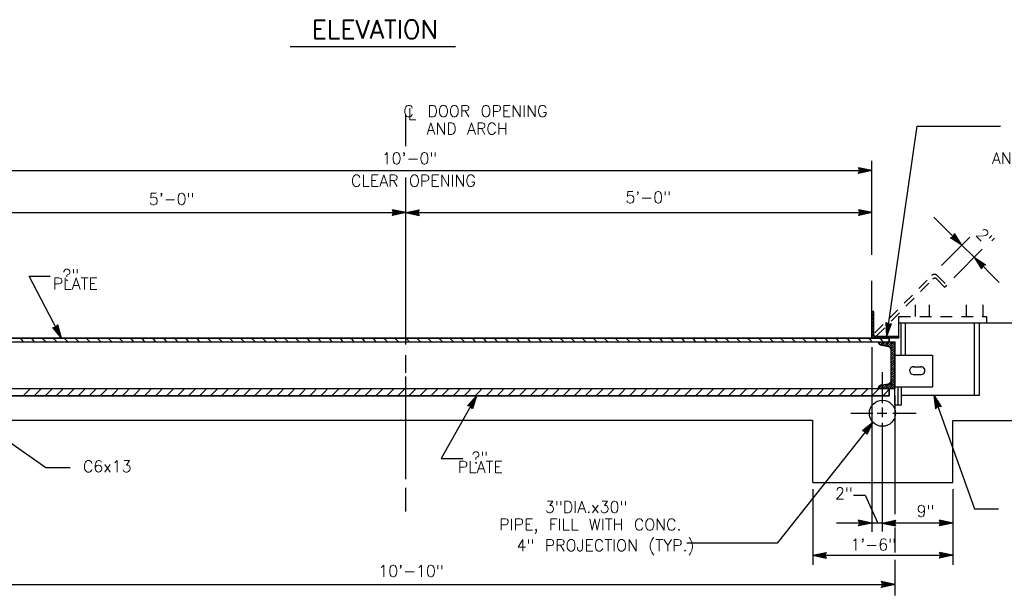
# Model space of a CAD drawing. Extents: x -31.3 to 10.7, y -20.4 to 9.6.
# Tile 5 of 25: x -24.1 to -13.4, y -8.1 to -1.8. Entities that reach past the tile are written whole.
import ezdxf
from ezdxf.enums import TextEntityAlignment as Align

# ---------------------------------------------------------------- set-up
doc = ezdxf.new("R2010")
doc.units = 0
doc.header["$MEASUREMENT"] = 0
doc.linetypes.add('HIDDEN2', pattern=[0.1875, 0.125, -0.0625])
doc.layers.add('01', color=7, linetype='CONTINUOUS')
doc.styles.add('TXT_SHX', font='txt.shx')

msp = doc.modelspace()

# ---------------------------------------------------------------- linework, layer by layer
at = {"layer": '01', "color": 7, "linetype": 'CONTINUOUS'}
for p, q in [((-21.141, -2.133), (-19.356, -2.133)), ((-19.895, -3.211), (-19.895, -2.874)), ((-14.699, -5.262), (-14.373, -2.995)), ((-14.373, -2.995), (-13.474, -2.995)), ((-14.861, -4.383), (-14.861, -3.37)), ((-24.93, -3.475), (-14.861, -3.475)), ((-14.861, -3.475), (-15.005, -3.444)), ((-14.991, -3.475), (-15.005, -3.444)), ((-14.861, -3.475), (-15.005, -3.506)), ((-15.005, -3.506), (-14.991, -3.475)), ((-14.898, -3.475), (-14.992, -3.455)), ((-14.983, -3.475), (-14.992, -3.455)), ((-14.898, -3.475), (-14.992, -3.495)), ((-14.992, -3.495), (-14.983, -3.475)), ((-14.934, -3.475), (-14.979, -3.466)), ((-14.975, -3.475), (-14.979, -3.466)), ((-14.934, -3.475), (-14.979, -3.485)), ((-14.979, -3.485), (-14.975, -3.475)), ((-19.895, -5.351), (-19.895, -3.549)), ((-24.93, -3.928), (-19.895, -3.928)), ((-19.895, -3.928), (-20.039, -3.897)), ((-20.025, -3.928), (-20.039, -3.897)), ((-19.895, -3.928), (-20.039, -3.959)), ((-20.039, -3.959), (-20.025, -3.928)), ((-19.932, -3.928), (-20.026, -3.908)), ((-20.017, -3.928), (-20.026, -3.908)), ((-19.932, -3.928), (-20.026, -3.948)), ((-20.026, -3.948), (-20.017, -3.928)), ((-19.968, -3.928), (-20.013, -3.919)), ((-20.009, -3.928), (-20.013, -3.919)), ((-19.968, -3.928), (-20.013, -3.938)), ((-20.013, -3.938), (-20.009, -3.928)), ((-19.895, -3.928), (-19.751, -3.897)), ((-19.895, -3.928), (-14.86, -3.928)), ((-19.895, -3.928), (-19.751, -3.959)), ((-19.858, -3.928), (-19.764, -3.908)), ((-19.858, -3.928), (-19.764, -3.948)), ((-19.822, -3.928), (-19.777, -3.918)), ((-19.822, -3.928), (-19.777, -3.937)), ((-19.777, -3.918), (-19.781, -3.928)), ((-19.781, -3.928), (-19.777, -3.937)), ((-19.764, -3.908), (-19.773, -3.928)), ((-19.773, -3.928), (-19.764, -3.948)), ((-19.751, -3.897), (-19.765, -3.928)), ((-19.765, -3.928), (-19.751, -3.959)), ((-14.86, -3.928), (-15.004, -3.897)), ((-14.99, -3.928), (-15.004, -3.897)), ((-14.86, -3.928), (-15.004, -3.959)), ((-15.004, -3.959), (-14.99, -3.928)), ((-14.897, -3.928), (-14.991, -3.908)), ((-14.982, -3.928), (-14.991, -3.908)), ((-14.897, -3.928), (-14.991, -3.948)), ((-14.991, -3.948), (-14.982, -3.928)), ((-14.933, -3.928), (-14.978, -3.919)), ((-14.974, -3.928), (-14.978, -3.919)), ((-14.933, -3.928), (-14.978, -3.938)), ((-14.978, -3.938), (-14.974, -3.928)), ((-14.193, -3.976), (-13.89, -4.279)), ((-14.111, -4.501), (-13.805, -4.192)), ((-14.014, -4.199), (-13.982, -4.187)), ((-13.89, -4.279), (-14.014, -4.199)), ((-13.997, -4.201), (-13.976, -4.193)), ((-13.916, -4.253), (-13.997, -4.201)), ((-13.982, -4.187), (-13.97, -4.155)), ((-13.981, -4.203), (-13.971, -4.198)), ((-13.942, -4.227), (-13.981, -4.203)), ((-13.976, -4.193), (-13.968, -4.172)), ((-13.971, -4.198), (-13.967, -4.189)), ((-13.89, -4.279), (-13.97, -4.155)), ((-13.916, -4.253), (-13.968, -4.172)), ((-13.942, -4.227), (-13.967, -4.189)), ((-13.978, -4.633), (-13.672, -4.324)), ((-13.89, -4.279), (-13.758, -4.411)), ((-13.758, -4.411), (-13.486, -4.683)), ((-13.758, -4.411), (-13.634, -4.491)), ((-13.758, -4.411), (-13.678, -4.535)), ((-13.732, -4.437), (-13.651, -4.489)), ((-13.732, -4.437), (-13.68, -4.518)), ((-13.706, -4.463), (-13.681, -4.501)), ((-13.706, -4.463), (-13.667, -4.487)), ((-13.677, -4.492), (-13.681, -4.501)), ((-13.672, -4.497), (-13.68, -4.518)), ((-13.666, -4.503), (-13.678, -4.535)), ((-13.667, -4.487), (-13.677, -4.492)), ((-13.651, -4.489), (-13.672, -4.497)), ((-13.634, -4.491), (-13.666, -4.503)), ((-23.959, -4.613), (-23.735, -4.613)), ((-23.611, -5.283), (-23.959, -4.613)), ((-14.861, -5.283), (-14.861, -4.665)), ((-14.861, -4.991), (-14.854, -4.991)), ((-14.861, -5.283), (-14.861, -4.991)), ((-14.861, -5.009), (-14.846, -4.994)), ((-14.861, -5.01), (-14.861, -5.009)), ((-14.861, -5.029), (-14.841, -5.009)), ((-14.861, -5.03), (-14.861, -5.029)), ((-14.861, -5.049), (-14.841, -5.029)), ((-14.861, -5.05), (-14.861, -5.049)), ((-14.861, -5.069), (-14.841, -5.049)), ((-14.861, -5.07), (-14.861, -5.069)), ((-14.861, -5.089), (-14.841, -5.069)), ((-14.861, -5.09), (-14.861, -5.089)), ((-14.861, -5.109), (-14.841, -5.089)), ((-14.841, -5.009), (-14.84, -5.009)), ((-14.841, -5.029), (-14.84, -5.029)), ((-14.841, -5.049), (-14.84, -5.049)), ((-14.841, -5.069), (-14.84, -5.069)), ((-14.841, -5.089), (-14.84, -5.089)), ((-14.84, -5.249), (-14.84, -5.005)), ((-23.705, -5.169), (-23.671, -5.168)), ((-23.611, -5.283), (-23.705, -5.169)), ((-23.689, -5.176), (-23.667, -5.175)), ((-23.628, -5.25), (-23.689, -5.176)), ((-23.674, -5.183), (-23.664, -5.182)), ((-23.645, -5.218), (-23.674, -5.183)), ((-23.671, -5.168), (-23.65, -5.141)), ((-23.667, -5.175), (-23.654, -5.158)), ((-23.664, -5.182), (-23.657, -5.174)), ((-23.645, -5.218), (-23.657, -5.174)), ((-23.628, -5.25), (-23.654, -5.158)), ((-23.611, -5.283), (-23.65, -5.141)), ((-14.861, -5.11), (-14.861, -5.109)), ((-14.861, -5.129), (-14.841, -5.109)), ((-14.861, -5.13), (-14.861, -5.129)), ((-14.861, -5.149), (-14.841, -5.129)), ((-14.861, -5.15), (-14.861, -5.149)), ((-14.861, -5.169), (-14.841, -5.149)), ((-14.861, -5.17), (-14.861, -5.169)), ((-14.861, -5.189), (-14.841, -5.169)), ((-14.861, -5.19), (-14.861, -5.189)), ((-14.861, -5.209), (-14.841, -5.189)), ((-14.861, -5.21), (-14.861, -5.209)), ((-14.861, -5.229), (-14.841, -5.209)), ((-14.841, -5.109), (-14.84, -5.109)), ((-14.841, -5.129), (-14.84, -5.129)), ((-14.841, -5.149), (-14.84, -5.149)), ((-14.841, -5.169), (-14.84, -5.169)), ((-14.841, -5.189), (-14.84, -5.189)), ((-14.841, -5.209), (-14.84, -5.209)), ((-14.699, -5.262), (-14.709, -5.115)), ((-14.709, -5.115), (-14.68, -5.133)), ((-14.694, -5.225), (-14.7, -5.129)), ((-14.7, -5.129), (-14.682, -5.141)), ((-14.699, -5.262), (-14.648, -5.124)), ((-14.694, -5.225), (-14.661, -5.135)), ((-14.689, -5.19), (-14.692, -5.144)), ((-14.692, -5.144), (-14.683, -5.149)), ((-14.689, -5.19), (-14.673, -5.146)), ((-14.683, -5.149), (-14.673, -5.146)), ((-14.682, -5.141), (-14.661, -5.135)), ((-14.68, -5.133), (-14.648, -5.124)), ((-14.569, -5.12), (-13.021, -5.12)), ((-14.569, -5.283), (-14.569, -5.12)), ((-14.546, -5.469), (-14.546, -5.12)), ((-14.499, -5.469), (-14.499, -5.12)), ((-13.753, -5.901), (-13.753, -5.12)), ((-13.7, -5.901), (-13.7, -5.12)), ((-25.351, -5.283), (-14.674, -5.283)), ((-24.04, -5.303), (-24.06, -5.283)), ((-24.02, -5.323), (-24.04, -5.303)), ((-23.921, -5.303), (-23.941, -5.283)), ((-23.901, -5.323), (-23.921, -5.303)), ((-23.802, -5.303), (-23.822, -5.283)), ((-23.782, -5.323), (-23.802, -5.303)), ((-23.683, -5.303), (-23.703, -5.283)), ((-23.663, -5.323), (-23.683, -5.303)), ((-23.564, -5.303), (-23.584, -5.283)), ((-23.544, -5.323), (-23.564, -5.303)), ((-23.445, -5.303), (-23.465, -5.283)), ((-23.425, -5.323), (-23.445, -5.303)), ((-23.326, -5.303), (-23.346, -5.283)), ((-23.306, -5.323), (-23.326, -5.303)), ((-23.207, -5.303), (-23.227, -5.283)), ((-23.187, -5.323), (-23.207, -5.303)), ((-23.088, -5.303), (-23.108, -5.283)), ((-23.068, -5.323), (-23.088, -5.303)), ((-22.969, -5.303), (-22.989, -5.283)), ((-22.949, -5.323), (-22.969, -5.303)), ((-22.85, -5.303), (-22.87, -5.283)), ((-22.83, -5.323), (-22.85, -5.303)), ((-22.731, -5.303), (-22.751, -5.283)), ((-22.711, -5.323), (-22.731, -5.303)), ((-22.612, -5.303), (-22.632, -5.283)), ((-22.592, -5.323), (-22.612, -5.303)), ((-22.493, -5.303), (-22.513, -5.283)), ((-22.473, -5.323), (-22.493, -5.303)), ((-22.374, -5.303), (-22.394, -5.283)), ((-22.354, -5.323), (-22.374, -5.303)), ((-22.255, -5.303), (-22.275, -5.283)), ((-22.235, -5.323), (-22.255, -5.303)), ((-22.136, -5.303), (-22.156, -5.283)), ((-22.116, -5.323), (-22.136, -5.303)), ((-22.017, -5.303), (-22.037, -5.283)), ((-21.997, -5.323), (-22.017, -5.303)), ((-21.898, -5.303), (-21.918, -5.283)), ((-21.878, -5.323), (-21.898, -5.303)), ((-21.779, -5.303), (-21.799, -5.283)), ((-21.759, -5.323), (-21.779, -5.303)), ((-21.66, -5.303), (-21.68, -5.283)), ((-21.64, -5.323), (-21.66, -5.303)), ((-21.541, -5.303), (-21.561, -5.283)), ((-21.521, -5.323), (-21.541, -5.303)), ((-21.422, -5.303), (-21.442, -5.283)), ((-21.402, -5.323), (-21.422, -5.303)), ((-21.303, -5.303), (-21.323, -5.283)), ((-21.283, -5.323), (-21.303, -5.303)), ((-21.184, -5.303), (-21.204, -5.283)), ((-21.164, -5.323), (-21.184, -5.303)), ((-21.065, -5.303), (-21.085, -5.283)), ((-21.045, -5.323), (-21.065, -5.303)), ((-20.946, -5.303), (-20.966, -5.283)), ((-20.926, -5.323), (-20.946, -5.303)), ((-20.827, -5.303), (-20.847, -5.283)), ((-20.807, -5.323), (-20.827, -5.303)), ((-20.708, -5.303), (-20.728, -5.283)), ((-20.688, -5.323), (-20.708, -5.303)), ((-20.589, -5.303), (-20.609, -5.283)), ((-20.569, -5.323), (-20.589, -5.303)), ((-20.47, -5.303), (-20.49, -5.283)), ((-20.45, -5.323), (-20.47, -5.303)), ((-20.351, -5.303), (-20.371, -5.283)), ((-20.331, -5.323), (-20.351, -5.303)), ((-20.232, -5.303), (-20.252, -5.283)), ((-20.212, -5.323), (-20.232, -5.303)), ((-20.113, -5.303), (-20.133, -5.283)), ((-20.093, -5.323), (-20.113, -5.303)), ((-19.994, -5.303), (-20.014, -5.283)), ((-19.974, -5.323), (-19.994, -5.303)), ((-19.875, -5.303), (-19.895, -5.283)), ((-19.855, -5.323), (-19.875, -5.303)), ((-19.756, -5.303), (-19.776, -5.283)), ((-19.736, -5.323), (-19.756, -5.303)), ((-19.637, -5.303), (-19.657, -5.283)), ((-19.617, -5.323), (-19.637, -5.303)), ((-19.518, -5.303), (-19.538, -5.283)), ((-19.498, -5.323), (-19.518, -5.303)), ((-19.399, -5.303), (-19.419, -5.283)), ((-19.379, -5.323), (-19.399, -5.303)), ((-19.28, -5.303), (-19.3, -5.283)), ((-19.26, -5.323), (-19.28, -5.303)), ((-19.161, -5.303), (-19.181, -5.283)), ((-19.141, -5.323), (-19.161, -5.303)), ((-19.042, -5.303), (-19.062, -5.283)), ((-19.022, -5.323), (-19.042, -5.303)), ((-18.923, -5.303), (-18.943, -5.283)), ((-18.903, -5.323), (-18.923, -5.303)), ((-18.804, -5.303), (-18.824, -5.283)), ((-18.784, -5.323), (-18.804, -5.303)), ((-18.685, -5.303), (-18.705, -5.283)), ((-18.665, -5.323), (-18.685, -5.303)), ((-18.566, -5.303), (-18.586, -5.283)), ((-18.546, -5.323), (-18.566, -5.303)), ((-18.447, -5.303), (-18.467, -5.283)), ((-18.427, -5.323), (-18.447, -5.303)), ((-18.328, -5.303), (-18.348, -5.283)), ((-18.308, -5.323), (-18.328, -5.303)), ((-18.209, -5.303), (-18.229, -5.283)), ((-18.189, -5.323), (-18.209, -5.303)), ((-18.09, -5.303), (-18.11, -5.283)), ((-18.07, -5.323), (-18.09, -5.303)), ((-17.971, -5.303), (-17.991, -5.283)), ((-17.951, -5.323), (-17.971, -5.303)), ((-17.852, -5.303), (-17.872, -5.283)), ((-17.832, -5.323), (-17.852, -5.303)), ((-17.733, -5.303), (-17.753, -5.283)), ((-17.713, -5.323), (-17.733, -5.303)), ((-17.614, -5.303), (-17.634, -5.283)), ((-17.594, -5.323), (-17.614, -5.303)), ((-17.495, -5.303), (-17.515, -5.283)), ((-17.475, -5.323), (-17.495, -5.303)), ((-17.376, -5.303), (-17.396, -5.283)), ((-17.356, -5.323), (-17.376, -5.303)), ((-17.257, -5.303), (-17.277, -5.283)), ((-17.237, -5.323), (-17.257, -5.303)), ((-17.138, -5.303), (-17.158, -5.283)), ((-17.118, -5.323), (-17.138, -5.303)), ((-17.019, -5.303), (-17.039, -5.283)), ((-16.999, -5.323), (-17.019, -5.303)), ((-16.9, -5.303), (-16.92, -5.283)), ((-16.88, -5.323), (-16.9, -5.303)), ((-16.781, -5.303), (-16.801, -5.283)), ((-16.761, -5.323), (-16.781, -5.303)), ((-16.662, -5.303), (-16.682, -5.283)), ((-16.642, -5.323), (-16.662, -5.303)), ((-16.543, -5.303), (-16.563, -5.283)), ((-16.523, -5.323), (-16.543, -5.303)), ((-16.424, -5.303), (-16.444, -5.283)), ((-16.404, -5.323), (-16.424, -5.303)), ((-16.305, -5.303), (-16.325, -5.283)), ((-16.285, -5.323), (-16.305, -5.303)), ((-16.186, -5.303), (-16.206, -5.283)), ((-16.166, -5.323), (-16.186, -5.303)), ((-16.067, -5.303), (-16.087, -5.283)), ((-16.047, -5.323), (-16.067, -5.303)), ((-15.948, -5.303), (-15.968, -5.283)), ((-15.928, -5.323), (-15.948, -5.303)), ((-15.829, -5.303), (-15.849, -5.283)), ((-15.809, -5.323), (-15.829, -5.303)), ((-15.71, -5.303), (-15.73, -5.283)), ((-15.69, -5.323), (-15.71, -5.303)), ((-15.591, -5.303), (-15.611, -5.283)), ((-15.571, -5.323), (-15.591, -5.303)), ((-15.472, -5.303), (-15.492, -5.283)), ((-15.452, -5.323), (-15.472, -5.303)), ((-15.353, -5.303), (-15.373, -5.283)), ((-15.333, -5.323), (-15.353, -5.303)), ((-15.234, -5.303), (-15.254, -5.283)), ((-15.214, -5.323), (-15.234, -5.303)), ((-15.115, -5.303), (-15.135, -5.283)), ((-15.095, -5.323), (-15.115, -5.303)), ((-14.996, -5.303), (-15.016, -5.283)), ((-14.976, -5.323), (-14.996, -5.303)), ((-14.877, -5.303), (-14.897, -5.283)), ((-14.857, -5.323), (-14.877, -5.303)), ((-14.861, -5.23), (-14.861, -5.229)), ((-14.861, -5.249), (-14.841, -5.229)), ((-14.861, -5.25), (-14.861, -5.249)), ((-14.861, -5.269), (-14.841, -5.249)), ((-14.861, -5.27), (-14.861, -5.269)), ((-14.569, -5.283), (-14.861, -5.283)), ((-14.855, -5.283), (-14.841, -5.269)), ((-14.841, -5.229), (-14.84, -5.229)), ((-14.841, -5.249), (-14.84, -5.249)), ((-14.841, -5.269), (-14.832, -5.261)), ((-14.835, -5.283), (-14.821, -5.269)), ((-14.827, -5.262), (-14.582, -5.262)), ((-14.821, -5.269), (-14.814, -5.262)), ((-14.815, -5.283), (-14.801, -5.269)), ((-14.801, -5.269), (-14.794, -5.262)), ((-14.795, -5.283), (-14.781, -5.269)), ((-14.781, -5.269), (-14.774, -5.262)), ((-14.758, -5.303), (-14.778, -5.283)), ((-14.775, -5.283), (-14.761, -5.269)), ((-14.761, -5.269), (-14.754, -5.262)), ((-14.738, -5.323), (-14.758, -5.303)), ((-14.755, -5.283), (-14.741, -5.269)), ((-14.741, -5.269), (-14.734, -5.262)), ((-14.735, -5.283), (-14.721, -5.269)), ((-14.721, -5.269), (-14.714, -5.262)), ((-14.715, -5.283), (-14.701, -5.269)), ((-14.701, -5.269), (-14.694, -5.262)), ((-14.695, -5.283), (-14.681, -5.269)), ((-14.681, -5.269), (-14.674, -5.262)), ((-14.675, -5.283), (-14.661, -5.269)), ((-14.674, -5.283), (-14.674, -5.323)), ((-14.661, -5.269), (-14.654, -5.262)), ((-14.655, -5.283), (-14.641, -5.269)), ((-14.641, -5.269), (-14.634, -5.262)), ((-14.635, -5.283), (-14.621, -5.269)), ((-14.621, -5.269), (-14.614, -5.262)), ((-14.615, -5.283), (-14.601, -5.269)), ((-14.601, -5.269), (-14.594, -5.262)), ((-14.596, -5.283), (-14.582, -5.269)), ((-14.582, -5.269), (-14.576, -5.263)), ((-14.576, -5.283), (-14.568, -5.275)), ((-14.569, -5.283), (-14.569, -5.275)), ((-25.405, -5.323), (-14.615, -5.323)), ((-14.861, -5.38), (-14.861, -7.375)), ((-14.791, -5.331), (-14.784, -5.323)), ((-14.783, -5.346), (-14.776, -5.339)), ((-14.776, -5.339), (-14.76, -5.323)), ((-14.77, -5.357), (-14.752, -5.339)), ((-14.755, -5.361), (-14.683, -5.373)), ((-14.752, -5.339), (-14.736, -5.323)), ((-14.751, -5.362), (-14.729, -5.339)), ((-14.731, -5.365), (-14.729, -5.363)), ((-14.729, -5.339), (-14.713, -5.323)), ((-14.729, -5.363), (-14.705, -5.339)), ((-14.711, -5.369), (-14.705, -5.363)), ((-14.705, -5.339), (-14.689, -5.323)), ((-14.705, -5.363), (-14.681, -5.339)), ((-14.691, -5.372), (-14.681, -5.363)), ((-14.681, -5.339), (-14.666, -5.323)), ((-14.681, -5.363), (-14.658, -5.339)), ((-14.673, -5.378), (-14.658, -5.363)), ((-14.661, -5.39), (-14.658, -5.386)), ((-14.658, -5.339), (-14.642, -5.323)), ((-14.658, -5.363), (-14.634, -5.339)), ((-14.658, -5.386), (-14.634, -5.363)), ((-14.654, -5.406), (-14.634, -5.386)), ((-14.652, -5.428), (-14.634, -5.41)), ((-14.652, -5.731), (-14.652, -5.419)), ((-14.634, -5.339), (-14.618, -5.323)), ((-14.634, -5.363), (-14.615, -5.343)), ((-14.634, -5.386), (-14.615, -5.367)), ((-14.634, -5.41), (-14.615, -5.391)), ((-14.634, -5.434), (-14.615, -5.414)), ((-14.615, -5.827), (-14.615, -5.323)), ((-19.895, -5.657), (-19.895, -5.467)), ((-14.652, -5.452), (-14.634, -5.434)), ((-14.652, -5.475), (-14.634, -5.457)), ((-14.652, -5.499), (-14.634, -5.481)), ((-14.652, -5.523), (-14.634, -5.505)), ((-14.652, -5.546), (-14.634, -5.528)), ((-14.634, -5.457), (-14.615, -5.438)), ((-14.634, -5.481), (-14.615, -5.462)), ((-14.634, -5.505), (-14.615, -5.485)), ((-14.634, -5.528), (-14.615, -5.509)), ((-14.615, -5.469), (-14.209, -5.469)), ((-14.203, -5.808), (-14.203, -5.469)), ((-25.368, -5.573), (-23.78, -6.679)), ((-14.633, -5.551), (-14.653, -5.571)), ((-14.652, -5.593), (-14.616, -5.557)), ((-14.652, -5.617), (-14.616, -5.581)), ((-14.652, -5.641), (-14.634, -5.623)), ((-14.634, -5.552), (-14.615, -5.533)), ((-14.634, -5.623), (-14.615, -5.604)), ((-14.634, -5.647), (-14.615, -5.627)), ((-14.415, -5.593), (-14.329, -5.593)), ((-19.895, -6.806), (-19.895, -5.699)), ((-14.748, -5.987), (-14.748, -5.651)), ((-14.658, -5.765), (-14.634, -5.741)), ((-14.652, -5.665), (-14.634, -5.647)), ((-14.652, -5.688), (-14.634, -5.67)), ((-14.652, -5.712), (-14.634, -5.694)), ((-14.652, -5.736), (-14.634, -5.718)), ((-14.634, -5.67), (-14.615, -5.651)), ((-14.634, -5.694), (-14.615, -5.675)), ((-14.634, -5.718), (-14.615, -5.698)), ((-14.634, -5.741), (-14.615, -5.722)), ((-14.417, -5.676), (-14.327, -5.676)), ((-25.405, -5.827), (-14.615, -5.827)), ((-23.989, -5.869), (-23.947, -5.827)), ((-23.87, -5.869), (-23.828, -5.827)), ((-23.751, -5.869), (-23.709, -5.827)), ((-23.632, -5.869), (-23.59, -5.827)), ((-23.513, -5.869), (-23.471, -5.827)), ((-23.394, -5.869), (-23.352, -5.827)), ((-23.275, -5.869), (-23.233, -5.827)), ((-23.156, -5.869), (-23.114, -5.827)), ((-23.037, -5.869), (-22.995, -5.827)), ((-22.918, -5.869), (-22.876, -5.827)), ((-22.799, -5.869), (-22.757, -5.827)), ((-22.68, -5.869), (-22.638, -5.827)), ((-22.561, -5.869), (-22.519, -5.827)), ((-22.442, -5.869), (-22.4, -5.827)), ((-22.323, -5.869), (-22.281, -5.827)), ((-22.204, -5.869), (-22.162, -5.827)), ((-22.085, -5.869), (-22.043, -5.827)), ((-21.966, -5.869), (-21.924, -5.827)), ((-21.847, -5.869), (-21.805, -5.827)), ((-21.728, -5.869), (-21.686, -5.827)), ((-21.609, -5.869), (-21.567, -5.827)), ((-21.49, -5.869), (-21.448, -5.827)), ((-21.371, -5.869), (-21.329, -5.827)), ((-21.252, -5.869), (-21.21, -5.827)), ((-21.133, -5.869), (-21.091, -5.827)), ((-21.014, -5.869), (-20.972, -5.827)), ((-20.895, -5.869), (-20.853, -5.827)), ((-20.776, -5.869), (-20.734, -5.827)), ((-20.657, -5.869), (-20.615, -5.827)), ((-20.538, -5.869), (-20.496, -5.827)), ((-20.419, -5.869), (-20.377, -5.827)), ((-20.3, -5.869), (-20.258, -5.827)), ((-20.181, -5.869), (-20.139, -5.827)), ((-20.062, -5.869), (-20.02, -5.827)), ((-19.943, -5.869), (-19.901, -5.827)), ((-19.824, -5.869), (-19.782, -5.827)), ((-19.705, -5.869), (-19.663, -5.827)), ((-19.586, -5.869), (-19.544, -5.827)), ((-19.467, -5.869), (-19.425, -5.827)), ((-19.348, -5.869), (-19.306, -5.827)), ((-19.229, -5.869), (-19.187, -5.827)), ((-19.11, -5.869), (-19.068, -5.827)), ((-18.991, -5.869), (-18.949, -5.827)), ((-18.872, -5.869), (-18.83, -5.827)), ((-18.753, -5.869), (-18.711, -5.827)), ((-18.634, -5.869), (-18.592, -5.827)), ((-18.515, -5.869), (-18.473, -5.827)), ((-18.396, -5.869), (-18.354, -5.827)), ((-18.277, -5.869), (-18.235, -5.827)), ((-18.158, -5.869), (-18.116, -5.827)), ((-18.039, -5.869), (-17.997, -5.827)), ((-17.92, -5.869), (-17.878, -5.827)), ((-17.801, -5.869), (-17.759, -5.827)), ((-17.682, -5.869), (-17.64, -5.827)), ((-17.563, -5.869), (-17.521, -5.827)), ((-17.444, -5.869), (-17.402, -5.827)), ((-17.325, -5.869), (-17.283, -5.827)), ((-17.206, -5.869), (-17.164, -5.827)), ((-17.087, -5.869), (-17.045, -5.827)), ((-16.968, -5.869), (-16.926, -5.827)), ((-16.849, -5.869), (-16.807, -5.827)), ((-16.73, -5.869), (-16.688, -5.827)), ((-16.611, -5.869), (-16.569, -5.827)), ((-16.492, -5.869), (-16.45, -5.827)), ((-16.373, -5.869), (-16.331, -5.827)), ((-16.254, -5.869), (-16.212, -5.827)), ((-16.135, -5.869), (-16.093, -5.827)), ((-16.016, -5.869), (-15.974, -5.827)), ((-15.897, -5.869), (-15.855, -5.827)), ((-15.778, -5.869), (-15.736, -5.827)), ((-15.659, -5.869), (-15.617, -5.827)), ((-15.54, -5.869), (-15.498, -5.827)), ((-15.421, -5.869), (-15.379, -5.827)), ((-15.302, -5.869), (-15.26, -5.827)), ((-15.183, -5.869), (-15.141, -5.827)), ((-15.064, -5.869), (-15.022, -5.827)), ((-14.945, -5.869), (-14.903, -5.827)), ((-14.826, -5.869), (-14.784, -5.827)), ((-14.791, -5.827), (-14.776, -5.812)), ((-14.776, -5.812), (-14.752, -5.789)), ((-14.767, -5.827), (-14.752, -5.812)), ((-14.755, -5.789), (-14.683, -5.777)), ((-14.752, -5.812), (-14.729, -5.789)), ((-14.744, -5.827), (-14.729, -5.812)), ((-14.729, -5.789), (-14.724, -5.784)), ((-14.729, -5.812), (-14.705, -5.789)), ((-14.72, -5.827), (-14.705, -5.812)), ((-14.707, -5.869), (-14.674, -5.836)), ((-14.705, -5.789), (-14.695, -5.779)), ((-14.705, -5.812), (-14.681, -5.789)), ((-14.696, -5.827), (-14.681, -5.812)), ((-14.681, -5.789), (-14.658, -5.765)), ((-14.681, -5.812), (-14.658, -5.789)), ((-14.674, -5.905), (-14.674, -5.827)), ((-14.673, -5.827), (-14.658, -5.812)), ((-14.658, -5.789), (-14.634, -5.765)), ((-14.658, -5.812), (-14.634, -5.789)), ((-14.649, -5.827), (-14.634, -5.812)), ((-14.634, -5.765), (-14.615, -5.746)), ((-14.634, -5.789), (-14.615, -5.769)), ((-14.634, -5.812), (-14.615, -5.793)), ((-14.625, -5.827), (-14.615, -5.817)), ((-14.615, -5.808), (-14.203, -5.808)), ((-14.615, -6.003), (-14.615, -5.81)), ((-14.579, -6.003), (-14.579, -5.808)), ((-14.542, -6.003), (-14.542, -5.808)), ((-25.351, -5.905), (-14.674, -5.905)), ((-24.025, -5.905), (-23.989, -5.869)), ((-23.906, -5.905), (-23.87, -5.869)), ((-23.787, -5.905), (-23.751, -5.869)), ((-23.668, -5.905), (-23.632, -5.869)), ((-23.549, -5.905), (-23.513, -5.869)), ((-23.43, -5.905), (-23.394, -5.869)), ((-23.311, -5.905), (-23.275, -5.869)), ((-23.192, -5.905), (-23.156, -5.869)), ((-23.073, -5.905), (-23.037, -5.869)), ((-22.954, -5.905), (-22.918, -5.869)), ((-22.835, -5.905), (-22.799, -5.869)), ((-22.716, -5.905), (-22.68, -5.869)), ((-22.597, -5.905), (-22.561, -5.869)), ((-22.478, -5.905), (-22.442, -5.869)), ((-22.359, -5.905), (-22.323, -5.869)), ((-22.24, -5.905), (-22.204, -5.869)), ((-22.121, -5.905), (-22.085, -5.869)), ((-22.002, -5.905), (-21.966, -5.869)), ((-21.883, -5.905), (-21.847, -5.869)), ((-21.764, -5.905), (-21.728, -5.869)), ((-21.645, -5.905), (-21.609, -5.869)), ((-21.526, -5.905), (-21.49, -5.869)), ((-21.407, -5.905), (-21.371, -5.869)), ((-21.288, -5.905), (-21.252, -5.869)), ((-21.169, -5.905), (-21.133, -5.869)), ((-21.05, -5.905), (-21.014, -5.869)), ((-20.931, -5.905), (-20.895, -5.869)), ((-20.812, -5.905), (-20.776, -5.869)), ((-20.693, -5.905), (-20.657, -5.869)), ((-20.574, -5.905), (-20.538, -5.869)), ((-20.455, -5.905), (-20.419, -5.869)), ((-20.336, -5.905), (-20.3, -5.869)), ((-20.217, -5.905), (-20.181, -5.869)), ((-20.098, -5.905), (-20.062, -5.869)), ((-19.979, -5.905), (-19.943, -5.869)), ((-19.86, -5.905), (-19.824, -5.869)), ((-19.741, -5.905), (-19.705, -5.869)), ((-19.622, -5.905), (-19.586, -5.869)), ((-19.131, -5.905), (-19.511, -6.584)), ((-19.503, -5.905), (-19.467, -5.869)), ((-19.384, -5.905), (-19.348, -5.869)), ((-19.265, -5.905), (-19.229, -5.869)), ((-19.131, -5.905), (-19.228, -6.016)), ((-19.149, -5.937), (-19.212, -6.01)), ((-19.149, -5.937), (-19.178, -6.029)), ((-19.131, -5.905), (-19.174, -6.046)), ((-19.146, -5.905), (-19.11, -5.869)), ((-19.027, -5.905), (-18.991, -5.869)), ((-18.908, -5.905), (-18.872, -5.869)), ((-18.789, -5.905), (-18.753, -5.869)), ((-18.67, -5.905), (-18.634, -5.869)), ((-18.551, -5.905), (-18.515, -5.869)), ((-18.432, -5.905), (-18.396, -5.869)), ((-18.313, -5.905), (-18.277, -5.869)), ((-18.194, -5.905), (-18.158, -5.869)), ((-18.075, -5.905), (-18.039, -5.869)), ((-17.956, -5.905), (-17.92, -5.869)), ((-17.837, -5.905), (-17.801, -5.869)), ((-17.718, -5.905), (-17.682, -5.869)), ((-17.599, -5.905), (-17.563, -5.869)), ((-17.48, -5.905), (-17.444, -5.869)), ((-17.361, -5.905), (-17.325, -5.869)), ((-17.242, -5.905), (-17.206, -5.869)), ((-17.123, -5.905), (-17.087, -5.869)), ((-17.004, -5.905), (-16.968, -5.869)), ((-16.885, -5.905), (-16.849, -5.869)), ((-16.766, -5.905), (-16.73, -5.869)), ((-16.647, -5.905), (-16.611, -5.869)), ((-16.528, -5.905), (-16.492, -5.869)), ((-16.409, -5.905), (-16.373, -5.869)), ((-16.29, -5.905), (-16.254, -5.869)), ((-16.171, -5.905), (-16.135, -5.869)), ((-16.052, -5.905), (-16.016, -5.869)), ((-15.933, -5.905), (-15.897, -5.869)), ((-15.814, -5.905), (-15.778, -5.869)), ((-15.695, -5.905), (-15.659, -5.869)), ((-15.576, -5.905), (-15.54, -5.869)), ((-15.457, -5.905), (-15.421, -5.869)), ((-15.338, -5.905), (-15.302, -5.869)), ((-15.219, -5.905), (-15.183, -5.869)), ((-15.1, -5.905), (-15.064, -5.869)), ((-14.981, -5.905), (-14.945, -5.869)), ((-14.862, -5.905), (-14.826, -5.869)), ((-14.743, -5.905), (-14.707, -5.869)), ((-14.615, -5.898), (-14.615, -7.185)), ((-14.542, -5.901), (-13.7, -5.901)), ((-14.193, -5.901), (-13.753, -7.127)), ((-14.193, -5.901), (-14.115, -6.026)), ((-14.193, -5.901), (-14.173, -6.047)), ((-14.18, -5.936), (-14.13, -6.017)), ((-14.18, -5.936), (-14.167, -6.031)), ((-19.194, -6.018), (-19.228, -6.016)), ((-19.191, -6.011), (-19.212, -6.01)), ((-19.167, -5.969), (-19.196, -6.004)), ((-19.187, -6.004), (-19.196, -6.004)), ((-19.174, -6.046), (-19.194, -6.018)), ((-19.178, -6.029), (-19.191, -6.011)), ((-19.18, -6.013), (-19.187, -6.004)), ((-19.167, -5.969), (-19.18, -6.013)), ((-14.748, -6.137), (-14.748, -6.032)), ((-14.615, -6.003), (-14.542, -6.003)), ((-14.149, -6.023), (-14.173, -6.047)), ((-14.168, -5.97), (-14.162, -6.015)), ((-14.168, -5.97), (-14.144, -6.009)), ((-14.152, -6.016), (-14.167, -6.031)), ((-14.154, -6.008), (-14.162, -6.015)), ((-14.144, -6.009), (-14.154, -6.008)), ((-14.13, -6.017), (-14.152, -6.016)), ((-14.115, -6.026), (-14.149, -6.023)), ((-15.09, -6.095), (-14.85, -6.095)), ((-14.805, -6.095), (-14.7, -6.095)), ((-14.635, -6.095), (-14.385, -6.095)), ((-24.433, -6.169), (-15.507, -6.169)), ((-14.85, -6.193), (-15.885, -7.496)), ((-15.5, -6.844), (-15.5, -6.169)), ((-14.85, -6.193), (-14.964, -6.286)), ((-14.873, -6.222), (-14.947, -6.283)), ((-14.895, -6.25), (-14.93, -6.28)), ((-14.873, -6.222), (-14.916, -6.308)), ((-14.895, -6.25), (-14.916, -6.292)), ((-14.85, -6.193), (-14.915, -6.325)), ((-14.748, -7.37), (-14.748, -6.197)), ((-13.989, -6.844), (-13.989, -6.174)), ((-13.985, -6.174), (-13.066, -6.174)), ((-14.931, -6.295), (-14.964, -6.286)), ((-14.926, -6.289), (-14.947, -6.283)), ((-14.915, -6.325), (-14.931, -6.295)), ((-14.921, -6.282), (-14.93, -6.28)), ((-14.916, -6.308), (-14.926, -6.289)), ((-14.916, -6.292), (-14.921, -6.282)), ((-19.511, -6.584), (-19.279, -6.584)), ((-23.78, -6.679), (-23.516, -6.679)), ((-19.895, -7.157), (-19.895, -6.901)), ((-15.5, -6.844), (-13.989, -6.844)), ((-15.5, -6.916), (-15.5, -7.731)), ((-15.059, -6.98), (-14.933, -6.98)), ((-14.933, -6.98), (-14.796, -7.28)), ((-13.989, -6.916), (-13.989, -7.731)), ((-13.753, -7.127), (-13.496, -7.127)), ((-14.863, -7.28), (-15.242, -7.28)), ((-14.863, -7.28), (-15.007, -7.249)), ((-14.993, -7.28), (-15.007, -7.249)), ((-14.863, -7.28), (-15.007, -7.311)), ((-15.007, -7.311), (-14.993, -7.28)), ((-14.9, -7.28), (-14.994, -7.26)), ((-14.985, -7.28), (-14.994, -7.26)), ((-14.9, -7.28), (-14.994, -7.3)), ((-14.994, -7.3), (-14.985, -7.28)), ((-14.936, -7.28), (-14.981, -7.271)), ((-14.977, -7.28), (-14.981, -7.271)), ((-14.936, -7.28), (-14.981, -7.29)), ((-14.981, -7.29), (-14.977, -7.28)), ((-14.749, -7.28), (-14.863, -7.28)), ((-14.749, -7.28), (-14.605, -7.249)), ((-13.989, -7.28), (-14.749, -7.28)), ((-14.749, -7.28), (-14.605, -7.311)), ((-14.712, -7.28), (-14.618, -7.26)), ((-14.712, -7.28), (-14.618, -7.3)), ((-14.676, -7.28), (-14.631, -7.27)), ((-14.676, -7.28), (-14.631, -7.289)), ((-14.631, -7.27), (-14.635, -7.28)), ((-14.635, -7.28), (-14.631, -7.289)), ((-14.618, -7.26), (-14.627, -7.28)), ((-14.627, -7.28), (-14.618, -7.3)), ((-14.605, -7.249), (-14.619, -7.28)), ((-14.619, -7.28), (-14.605, -7.311)), ((-14.615, -7.329), (-14.615, -7.597)), ((-13.989, -7.28), (-14.133, -7.249)), ((-14.119, -7.28), (-14.133, -7.249)), ((-13.989, -7.28), (-14.133, -7.311)), ((-14.133, -7.311), (-14.119, -7.28)), ((-14.026, -7.28), (-14.12, -7.26)), ((-14.111, -7.28), (-14.12, -7.26)), ((-14.026, -7.28), (-14.12, -7.3)), ((-14.12, -7.3), (-14.111, -7.28)), ((-14.062, -7.28), (-14.107, -7.271)), ((-14.103, -7.28), (-14.107, -7.271)), ((-14.062, -7.28), (-14.107, -7.29)), ((-14.107, -7.29), (-14.103, -7.28)), ((-15.885, -7.496), (-16.861, -7.496)), ((-15.5, -7.628), (-15.356, -7.597)), ((-15.5, -7.628), (-13.988, -7.628)), ((-15.5, -7.628), (-15.356, -7.659)), ((-15.463, -7.628), (-15.369, -7.608)), ((-15.463, -7.628), (-15.369, -7.648)), ((-15.427, -7.628), (-15.382, -7.618)), ((-15.427, -7.628), (-15.382, -7.637)), ((-15.382, -7.618), (-15.386, -7.628)), ((-15.386, -7.628), (-15.382, -7.637)), ((-15.369, -7.608), (-15.378, -7.628)), ((-15.378, -7.628), (-15.369, -7.648)), ((-15.356, -7.597), (-15.37, -7.628)), ((-15.37, -7.628), (-15.356, -7.659)), ((-13.988, -7.628), (-14.132, -7.597)), ((-14.118, -7.628), (-14.132, -7.597)), ((-13.988, -7.628), (-14.132, -7.659)), ((-14.132, -7.659), (-14.118, -7.628)), ((-14.025, -7.628), (-14.119, -7.608)), ((-14.11, -7.628), (-14.119, -7.608)), ((-14.025, -7.628), (-14.119, -7.648)), ((-14.119, -7.648), (-14.11, -7.628)), ((-14.061, -7.628), (-14.106, -7.619)), ((-14.102, -7.628), (-14.106, -7.619)), ((-14.061, -7.628), (-14.106, -7.638)), ((-14.106, -7.638), (-14.102, -7.628)), ((-14.615, -7.678), (-14.615, -8.061)), ((-25.405, -7.944), (-14.615, -7.944)), ((-14.615, -7.944), (-14.759, -7.913)), ((-14.745, -7.944), (-14.759, -7.913)), ((-14.615, -7.944), (-14.759, -7.975)), ((-14.759, -7.975), (-14.745, -7.944)), ((-14.652, -7.944), (-14.746, -7.924)), ((-14.737, -7.944), (-14.746, -7.924)), ((-14.652, -7.944), (-14.746, -7.964)), ((-14.746, -7.964), (-14.737, -7.944)), ((-14.688, -7.944), (-14.733, -7.935)), ((-14.729, -7.944), (-14.733, -7.935)), ((-14.688, -7.944), (-14.733, -7.954)), ((-14.733, -7.954), (-14.729, -7.944))]:
    msp.add_line(p, q, dxfattribs=at)
at = {"layer": '01', "color": 7, "linetype": 'HIDDEN2'}
for p, q in [((-14.828, -5.227), (-14.215, -4.607)), ((-14.811, -5.26), (-14.204, -4.647)), ((-14.161, -4.647), (-14.076, -4.732)), ((-14.158, -4.607), (-14.054, -4.711)), ((-14.076, -4.732), (-14.054, -4.711)), ((-14.392, -5.049), (-14.392, -4.884)), ((-14.241, -5.049), (-14.241, -4.87)), ((-13.84, -5.049), (-13.84, -4.867)), ((-13.659, -5.049), (-13.659, -4.825)), ((-14.569, -5.12), (-14.569, -5.049)), ((-14.569, -5.049), (-13.62, -5.049)), ((-13.62, -5.12), (-13.62, -5.052))]:
    msp.add_line(p, q, dxfattribs=at)
at = {"layer": '01', "color": 7, "linetype": 'CONTINUOUS'}
for points in [[(-25.351, -5.283), (-25.351, -5.323), (-14.674, -5.323), (-14.674, -5.283)], [(-14.793, -5.827), (-14.79, -5.814), (-14.784, -5.805), (-14.774, -5.796), (-14.764, -5.791), (-14.755, -5.789), (-14.683, -5.777), (-14.674, -5.772), (-14.663, -5.763), (-14.658, -5.756), (-14.655, -5.749), (-14.652, -5.74), (-14.652, -5.731), (-14.652, -5.419), (-14.653, -5.408), (-14.656, -5.399), (-14.659, -5.391), (-14.665, -5.384), (-14.672, -5.379), (-14.683, -5.373), (-14.755, -5.361), (-14.768, -5.358), (-14.778, -5.352), (-14.783, -5.346), (-14.787, -5.341), (-14.79, -5.336), (-14.793, -5.323), (-14.615, -5.323), (-14.615, -5.827)], [(-25.351, -5.905), (-25.351, -5.827), (-14.674, -5.827), (-14.674, -5.905)]]:
    msp.add_lwpolyline(points, close=True, dxfattribs=at)
msp.add_circle((-14.748, -6.095), 0.141, dxfattribs=at)
at = {"layer": '01', "color": 7, "linetype": 'HIDDEN2'}
for centre, radius, end in [((-14.186, -4.635), 0.04, 135.2995), ((-14.182, -4.667), 0.03, 135.2928)]:
    msp.add_arc(centre, radius, 45, end, dxfattribs=at)
at = {"layer": '01', "color": 7, "linetype": 'CONTINUOUS'}
for centre, radius, start, end in [((-14.853, -5.004), 0.0133, 0, 90), ((-14.827, -5.248), 0.0133, 180, 270), ((-14.582, -5.275), 0.0133, 0, 90), ((-14.752, -5.32), 0.0407, 183.6901, 265.8051), ((-14.697, -5.416), 0.0453, 356.7508, 72.1597), ((-14.697, -5.733), 0.0453, 287.8403, 3.2492), ((-14.752, -5.83), 0.0407, 94.1949, 176.3099)]:
    msp.add_arc(centre, radius, start, end, dxfattribs=at)
for centre, major_axis, start_param, end_param in [((-14.413, -5.634), (-0.0035, -0.0415), 3.141593, 6.283185), ((-14.33, -5.634), (0.0035, -0.0415), 0, 3.141593)]:
    msp.add_ellipse(centre, major_axis=major_axis, ratio=0.997071, start_param=start_param, end_param=end_param, dxfattribs=at)

# ---------------------------------------------------------------- texts
at = {"layer": '01', "color": 7, "linetype": 'CONTINUOUS', "style": 'TXT_SHX'}
for s, height, p in [('ELEVATION', 0.2, (-20.229, -2.049)), ('C', 0.125, (-19.864, -2.895)), ('10\'-0" ', 0.125, (-19.798, -3.405)), ('ANCHOR STRAPS, WELD TO', 0.125, (-12.405, -3.403)), (' CLEAR OPENING', 0.125, (-19.867, -3.647)), ('5\'-0"', 0.125, (-22.422, -3.844)), ('5\'-0"', 0.125, (-17.276, -3.825)), ('PLATE', 0.125, (-23.461, -4.758)), ('PLATE', 0.125, (-19.089, -6.738)), ('2"', 0.125, (-15.163, -7.023)), ('3"DIA.x30"', 0.125, (-17.946, -7.17)), ('PIPE, FILL WITH CONC.', 0.125, (-17.901, -7.359)), ('1\'-6"', 0.125, (-14.847, -7.575)), ('10\'-10"', 0.125, (-19.837, -7.86))]:
    msp.add_text(s, height=height, dxfattribs=at).set_placement(p, align=Align.CENTER)
for s, p in [('L', (-19.87, -2.927)), ('DOOR OPENING', (-19.659, -2.895)), ('AND ARCH', (-19.67, -3.085)), ('?"', (-23.601, -4.665)), ('?" ', (-19.185, -6.636)), ('C6x13', (-23.38, -6.731)), ('9"', (-14.379, -7.213))]:
    msp.add_text(s, height=0.125, dxfattribs=at).set_placement(p)
msp.add_text('2"', height=0.125, rotation=315, dxfattribs=at).set_placement((-13.678, -4.24), align=Align.CENTER)
msp.add_text('4" PROJECTION (TYP.)', height=0.125, dxfattribs=at).set_placement((-16.777, -7.584), align=Align.RIGHT)

doc.saveas('drawing.dxf')
